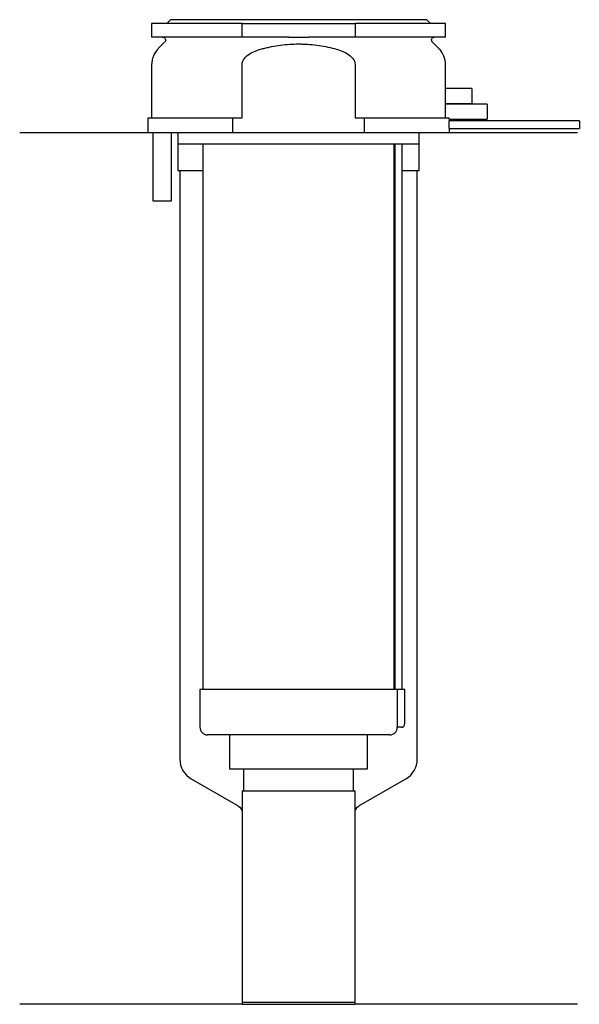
# Model space of a CAD drawing. Header units: millimetres. Extents: x 21 to 95, y 154 to 284.
import ezdxf

# ---------------------------------------------------------------- set-up
doc = ezdxf.new("R2010")
doc.units = ezdxf.units.MM
doc.layers.add('201', color=7, linetype='Continuous')
doc.layers.add('30', color=7, linetype='Continuous')

msp = doc.modelspace()

# ---------------------------------------------------------------- linework, layer by layer
at = {"layer": '201', "color": 113}
for p, q in [((37.53, 269.31), (20.53, 269.31)), ((41.43, 269.31), (41.53, 269.21)), ((41.53, 269.21), (41.53, 264.31)), ((73.53, 269.21), (73.63, 269.31)), ((73.53, 264.31), (73.53, 269.21)), ((94.53, 269.31), (77.53, 269.31)), ((41.53, 264.31), (41.78, 264.31)), ((41.78, 264.31), (44.83, 264.31)), ((41.78, 264.31), (41.78, 186.29)), ((70.23, 264.31), (70.28, 264.31)), ((71.28, 264.31), (73.28, 264.31)), ((73.28, 186.29), (73.28, 264.31)), ((73.28, 264.31), (73.53, 264.31)), ((43.28, 183.69), (49.53, 180.08)), ((65.52, 180.08), (71.78, 183.69)), ((50.03, 179.21), (50.03, 153.79)), ((65.02, 153.79), (65.02, 179.21)), ((50.03, 153.79), (20.53, 153.79)), ((50.03, 153.79), (65.02, 153.79)), ((94.53, 153.79), (65.02, 153.79))]:
    msp.add_line(p, q, dxfattribs=at)
for centre, start, end in [((44.78, 186.29), 180, 240), ((70.28, 186.29), -60, 0)]:
    msp.add_arc(centre, 3, start, end, dxfattribs=at)
at = {"layer": '201', "color": 113, "extrusion": (0, 0, -1)}
for centre, start, end in [((-49.03, 179.21), 120, 180), ((-66.02, 179.21), 0, 60)]:
    msp.add_arc(centre, 1, start, end, dxfattribs=at)
at = {"layer": '30', "color": 113}
for p, q in [((50.03, 283.81), (38.03, 283.81)), ((38.03, 283.81), (38.03, 282.01)), ((40.53, 284.31), (40.03, 283.81)), ((74.53, 284.31), (40.53, 284.31)), ((50.03, 282.01), (50.03, 283.81)), ((50.03, 283.81), (65.03, 283.81)), ((65.03, 283.81), (65.03, 282.01)), ((77.03, 283.81), (65.03, 283.81)), ((75.03, 283.81), (74.53, 284.31)), ((77.03, 282.01), (77.03, 283.81)), ((50.03, 282.01), (38.03, 282.01)), ((56.18, 282.01), (50.03, 282.01)), ((65.03, 282.01), (58.87, 282.01)), ((77.03, 282.01), (65.03, 282.01)), ((39.76, 281.33), (38.9, 280.48)), ((76.15, 280.48), (75.29, 281.33)), ((38.03, 278.35), (38.03, 271.31)), ((50.03, 271.31), (50.03, 278.35)), ((65.03, 278.35), (65.03, 271.31)), ((77.03, 275.2), (77.03, 278.35)), ((80.53, 275.21), (77.02, 275.21)), ((80.53, 275.21), (80.53, 273.21)), ((82.53, 273.11), (77.02, 273.11)), ((77.03, 273.1), (77.03, 273.21)), ((77.03, 273.21), (80.53, 273.21)), ((82.53, 273.11), (82.53, 271.11)), ((37.53, 271.31), (48.81, 271.31)), ((37.53, 271.31), (37.53, 269.31)), ((48.81, 269.31), (48.81, 271.31)), ((48.81, 271.31), (50.03, 271.31)), ((65.03, 271.31), (66.24, 271.31)), ((66.24, 271.31), (66.24, 269.31)), ((66.24, 271.31), (77.52, 271.31)), ((77.53, 270.91), (77.53, 271.11)), ((77.53, 271.11), (82.53, 271.11)), ((94.78, 270.91), (77.53, 270.91)), ((94.78, 270.91), (94.78, 269.91)), ((48.81, 269.31), (37.53, 269.31)), ((38.18, 269.31), (38.18, 260.31)), ((40.68, 260.31), (40.68, 269.31)), ((41.53, 269.31), (41.53, 267.81)), ((66.24, 269.31), (48.81, 269.31)), ((77.53, 269.31), (66.24, 269.31)), ((73.53, 267.81), (73.53, 269.31)), ((77.53, 269.31), (77.53, 269.91)), ((77.53, 269.91), (94.78, 269.91)), ((73.53, 267.81), (41.53, 267.81)), ((44.83, 267.81), (44.83, 195.51)), ((70.23, 195.51), (70.23, 267.81)), ((70.28, 267.41), (70.28, 195.51)), ((71.28, 195.51), (71.28, 267.41)), ((38.18, 260.31), (40.68, 260.31)), ((44.43, 195.51), (44.43, 190.51)), ((70.6, 195.51), (44.43, 195.51)), ((70.6, 195.51), (70.6, 191.01)), ((71.63, 195.51), (70.6, 195.51)), ((71.63, 191.01), (71.63, 195.51)), ((69.63, 189.51), (45.43, 189.51)), ((48.38, 189.51), (48.38, 184.99)), ((66.68, 184.99), (66.68, 189.51)), ((71.13, 190.51), (70.62, 190.51)), ((48.38, 184.99), (66.68, 184.99)), ((50.22, 184.99), (50.22, 182.09)), ((64.83, 182.09), (64.83, 184.99)), ((50.03, 182.09), (65.02, 182.09)), ((50.03, 182.09), (50.03, 154.09)), ((65.02, 154.09), (65.02, 182.09)), ((50.03, 154.09), (65.02, 154.09))]:
    msp.add_line(p, q, dxfattribs=at)
at = {"layer": '30', "color": 113, "extrusion": (0, 0, -1)}
for centre, radius, start, end in [((-39.48, 281.61), 0.4, 90, 225), ((-75.58, 281.61), 0.4, -45, 90), ((-73.78, 267.41), 2.5, 0, 9.2085)]:
    msp.add_arc(centre, radius, start, end, dxfattribs=at)
at = {"layer": '30', "color": 113}
for centre, radius, start, end in [((41.03, 278.35), 3, 135, 180), ((74.03, 278.35), 3, 0, 45), ((73.78, 267.41), 3.5, 173.4209, 180), ((71.13, 191.01), 0.5, -90, 0), ((45.43, 190.51), 1, 180, 270), ((69.63, 190.51), 1, -90, 0)]:
    msp.add_arc(centre, radius, start, end, dxfattribs=at)
for points, knots in [([(56.18, 282.01), (56.63, 282.01), (57.08, 282.01), (57.63, 282.01), (57.75, 282.01), (57.97, 282.01), (58.08, 282.01), (58.42, 282.01), (58.64, 282.01), (58.87, 282.01)], [0, 0, 0, 0, 0.5, 0.5, 0.625, 0.625, 0.75, 0.75, 1, 1, 1, 1]), ([(52.76, 280.48), (52.95, 280.53), (53.15, 280.57), (53.54, 280.66), (53.74, 280.7), (54.33, 280.82), (54.73, 280.89), (55.92, 281.04), (56.72, 281.1), (57.73, 281.1), (57.93, 281.09), (58.33, 281.08), (58.54, 281.07), (59.14, 281.03), (59.54, 280.99), (60.74, 280.83), (61.52, 280.67), (62.3, 280.48)], [0, 0, 0, 0, 0.0625, 0.0625, 0.125, 0.125, 0.25, 0.25, 0.5, 0.5, 0.5625, 0.5625, 0.625, 0.625, 0.75, 0.75, 1, 1, 1, 1]), ([(50.03, 278.35), (50.03, 278.97), (50.53, 279.48), (51.58, 280.12), (52.16, 280.32), (52.76, 280.48)], [0, 0, 0, 0, 0.5, 0.5, 1, 1, 1, 1]), ([(62.3, 280.48), (62.89, 280.32), (63.48, 280.12), (64.53, 279.48), (65.03, 278.97), (65.03, 278.35)], [0, 0, 0, 0, 0.5, 0.5, 1, 1, 1, 1]), ([(77.03, 273.21), (77.03, 273.22), (77.03, 273.22), (77.02, 273.24), (77.02, 273.26), (77.02, 273.31), (77.02, 273.35), (77.02, 273.42), (77.01, 273.46), (77.01, 273.55), (77.01, 273.6), (77.01, 273.71), (77, 273.77), (77, 273.89), (77, 273.95), (77, 274.08), (77, 274.15), (77, 274.28), (77, 274.34), (77, 274.47), (77, 274.53), (77, 274.66), (77.01, 274.71), (77.01, 274.82), (77.01, 274.87), (77.01, 274.97), (77.02, 275.01), (77.02, 275.08), (77.02, 275.11), (77.02, 275.16), (77.02, 275.18), (77.02, 275.2), (77.03, 275.21), (77.03, 275.22), (77.03, 275.21), (77.03, 275.21)], [0, 0, 0, 0, 0.062478, 0.062478, 0.124957, 0.124957, 0.187435, 0.187435, 0.249913, 0.249913, 0.312392, 0.312392, 0.37487, 0.37487, 0.437348, 0.437348, 0.499827, 0.499827, 0.562305, 0.562305, 0.624783, 0.624783, 0.687262, 0.687262, 0.74974, 0.74974, 0.812218, 0.812218, 0.874697, 0.874697, 0.937175, 0.937175, 0.999653, 0.999653, 1, 1, 1, 1]), ([(77.02, 271.31), (77.01, 271.34), (77.01, 271.38), (77.01, 271.45), (77.01, 271.49), (77.01, 271.58), (77.01, 271.62), (77, 271.72), (77, 271.77), (77, 271.86), (77, 271.92), (77, 272.02), (77, 272.07), (77, 272.17), (77, 272.23), (77, 272.33), (77, 272.38), (77, 272.48), (77, 272.53), (77.01, 272.62), (77.01, 272.66), (77.01, 272.79), (77.01, 272.86), (77.02, 272.95), (77.02, 272.98), (77.02, 273.03), (77.02, 273.05), (77.02, 273.08), (77.02, 273.09), (77.03, 273.11), (77.03, 273.11), (77.03, 273.12)], [0, 0, 0, 0, 0.062531, 0.062531, 0.125063, 0.125063, 0.187594, 0.187594, 0.250125, 0.250125, 0.312657, 0.312657, 0.375188, 0.375188, 0.437719, 0.437719, 0.500251, 0.500251, 0.562782, 0.562782, 0.625313, 0.625313, 0.750376, 0.750376, 0.812907, 0.812907, 0.875439, 0.875439, 0.93797, 0.93797, 1, 1, 1, 1]), ([(77.53, 271.11), (77.52, 271.13), (77.52, 271.2), (77.52, 271.25), (77.52, 271.31)], [0, 0, 0, 0, 0.500038, 1, 1, 1, 1]), ([(77.53, 269.91), (77.53, 269.93), (77.52, 269.94), (77.52, 269.96), (77.52, 269.98), (77.52, 270.02), (77.52, 270.04), (77.52, 270.11), (77.52, 270.16), (77.52, 270.28), (77.52, 270.35), (77.52, 270.45), (77.52, 270.48), (77.52, 270.54), (77.52, 270.57), (77.52, 270.63), (77.52, 270.66), (77.52, 270.72), (77.52, 270.74), (77.52, 270.79), (77.52, 270.81), (77.52, 270.85), (77.52, 270.86), (77.52, 270.89), (77.53, 270.9), (77.53, 270.91), (77.53, 270.91)], [0, 0, 0, 0, 0.124935, 0.124935, 0.187402, 0.187402, 0.249869, 0.249869, 0.374804, 0.374804, 0.499738, 0.499738, 0.562206, 0.562206, 0.624673, 0.624673, 0.68714, 0.68714, 0.749608, 0.749608, 0.812075, 0.812075, 0.874542, 0.874542, 0.937009, 1, 1, 1, 1]), ([(70.6, 191.01), (70.6, 190.96), (70.6, 190.9), (70.6, 190.8), (70.6, 190.75), (70.61, 190.66), (70.61, 190.62), (70.61, 190.56), (70.62, 190.54), (70.62, 190.53), (70.62, 190.52), (70.62, 190.51)], [0, 0, 0, 0, 0.208202, 0.208202, 0.416635, 0.416635, 0.625338, 0.625338, 0.835614, 0.835614, 1, 1, 1, 1])]:
    msp.add_open_spline(points, degree=3, knots=knots, dxfattribs=at)

doc.saveas('drawing.dxf')
